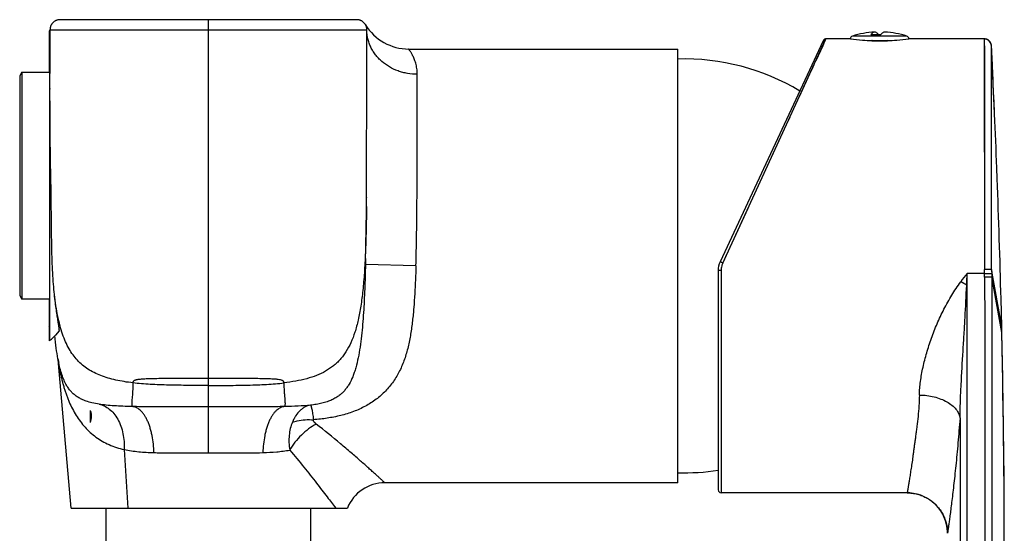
# Model space of a CAD drawing. Header units: millimetres. Extents: x -82 to 390, y 86 to 443.
# Tile 10 of 10: x 270 to 367, y 376 to 427. Entities that reach past the tile are written whole.
import ezdxf

# ---------------------------------------------------------------- set-up
doc = ezdxf.new("R2010")
doc.units = ezdxf.units.MM
doc.header["$LTSCALE"] = 30.734
doc.layers.get('0').update_dxf_attribs({"linetype": 'CONTINUOUS'})

msp = doc.modelspace()

# ---------------------------------------------------------------- linework, layer by layer
at = {"color": 7, "linetype": 'CONTINUOUS'}
for p, q in [((273.539, 427.283), (273.495, 427.267)), ((273.583, 427.297), (273.538, 427.283)), ((273.629, 427.309), (273.583, 427.297)), ((273.675, 427.319), (273.628, 427.309)), ((273.721, 427.327), (273.674, 427.319)), ((273.768, 427.332), (273.721, 427.327)), ((273.816, 427.336), (273.768, 427.332)), ((273.863, 427.337), (273.815, 427.336)), ((303.251, 427.337), (273.863, 427.337)), ((303.299, 427.336), (303.251, 427.337)), ((303.347, 427.332), (303.299, 427.336)), ((303.394, 427.327), (303.346, 427.332)), ((303.44, 427.319), (303.393, 427.327)), ((303.486, 427.309), (303.44, 427.319)), ((303.532, 427.297), (303.486, 427.309)), ((272.863, 426.337), (272.861, 421.993)), ((304.132, 426.811), (304.109, 426.852)), ((304.251, 426.337), (304.251, 426.362)), ((304.252, 424.828), (304.251, 426.337)), ((272.789, 426.244), (272.789, 422.13)), ((272.849, 395.558), (272.849, 426.192)), ((272.863, 426.192), (272.851, 426.2)), ((272.863, 424.571), (272.863, 426.192)), ((352.157, 425.429), (349.738, 425.429)), ((355.159, 425.827), (354.174, 425.827)), ((365.428, 425.429), (357.957, 425.429)), ((365.44, 425.428), (365.428, 425.429)), ((365.44, 425.428), (365.434, 425.429)), ((365.485, 425.426), (365.47, 425.427)), ((365.499, 425.425), (365.484, 425.426)), ((365.513, 425.423), (365.498, 425.425)), ((365.527, 425.422), (365.512, 425.424)), ((365.54, 425.419), (365.525, 425.422)), ((365.554, 425.417), (365.539, 425.42)), ((365.567, 425.415), (365.552, 425.417)), ((365.58, 425.412), (365.565, 425.415)), ((365.593, 425.409), (365.578, 425.412)), ((365.605, 425.406), (365.59, 425.409)), ((365.617, 425.402), (365.603, 425.406)), ((365.63, 425.399), (365.615, 425.403)), ((304.253, 423.164), (304.252, 424.828)), ((308.394, 424.429), (335.057, 424.429)), ((335.057, 381.429), (335.057, 424.429)), ((349.468, 425.255), (339.245, 403.33)), ((354.678, 425.248), (354.49, 425.252)), ((354.868, 425.246), (354.678, 425.248)), ((355.533, 425.25), (355.344, 425.247)), ((355.72, 425.255), (355.533, 425.25)), ((355.843, 425.259), (355.72, 425.255)), ((365.896, 425.249), (365.887, 425.257)), ((365.902, 425.243), (365.894, 425.251)), ((365.909, 425.237), (365.9, 425.245)), ((365.915, 425.231), (365.907, 425.239)), ((365.921, 425.225), (365.914, 425.233)), ((365.927, 425.219), (365.92, 425.227)), ((365.933, 425.213), (365.926, 425.221)), ((365.939, 425.207), (365.932, 425.214)), ((365.944, 425.201), (365.938, 425.208)), ((365.949, 425.195), (365.943, 425.202)), ((365.955, 425.19), (365.949, 425.196)), ((365.96, 425.184), (365.954, 425.19)), ((365.965, 425.178), (365.959, 425.185)), ((365.969, 425.172), (365.964, 425.179)), ((365.974, 425.166), (365.969, 425.173)), ((366.008, 425.12), (366.004, 425.126)), ((366.012, 425.114), (366.008, 425.121)), ((366.016, 425.109), (366.012, 425.115)), ((366.019, 425.103), (366.015, 425.109)), ((366.023, 425.097), (366.019, 425.103)), ((366.027, 425.091), (366.023, 425.098)), ((366.03, 425.085), (366.026, 425.092)), ((366.034, 425.079), (366.03, 425.086)), ((366.037, 425.074), (366.033, 425.081)), ((366.04, 425.068), (366.036, 425.075)), ((366.043, 425.062), (366.04, 425.069)), ((366.047, 425.056), (366.043, 425.063)), ((366.05, 425.05), (366.046, 425.058)), ((366.053, 425.044), (366.049, 425.052)), ((366.056, 425.038), (366.052, 425.046)), ((366.058, 425.033), (366.055, 425.04)), ((366.061, 425.027), (366.058, 425.034)), ((366.064, 425.021), (366.06, 425.029)), ((366.067, 425.015), (366.063, 425.023)), ((366.069, 425.009), (366.066, 425.017)), ((366.072, 425.004), (366.068, 425.012)), ((366.074, 424.998), (366.071, 425.006)), ((366.076, 424.992), (366.073, 425)), ((366.079, 424.986), (366.075, 424.994)), ((366.081, 424.98), (366.078, 424.989)), ((366.083, 424.975), (366.08, 424.983)), ((366.085, 424.969), (366.082, 424.977)), ((366.087, 424.963), (366.084, 424.972)), ((366.089, 424.958), (366.086, 424.966)), ((366.09, 424.955), (366.088, 424.961)), ((366.092, 424.949), (366.089, 424.958)), ((366.094, 424.944), (366.091, 424.952)), ((366.096, 424.938), (366.093, 424.946)), ((366.097, 424.933), (366.095, 424.941)), ((366.099, 424.927), (366.097, 424.935)), ((366.101, 424.922), (366.098, 424.93)), ((366.102, 424.917), (366.1, 424.924)), ((366.104, 424.911), (366.102, 424.919)), ((366.105, 424.906), (366.103, 424.913)), ((366.106, 424.901), (366.105, 424.908)), ((366.108, 424.895), (366.106, 424.902)), ((366.109, 424.89), (366.107, 424.897)), ((366.11, 424.885), (366.109, 424.892)), ((366.111, 424.88), (366.11, 424.887)), ((366.112, 424.875), (366.111, 424.882)), ((366.113, 424.87), (366.112, 424.876)), ((366.114, 424.865), (366.113, 424.871)), ((366.115, 424.86), (366.114, 424.867)), ((366.116, 424.855), (366.115, 424.862)), ((366.117, 424.851), (366.116, 424.857)), ((366.118, 424.846), (366.117, 424.852)), ((366.119, 424.841), (366.118, 424.847)), ((366.119, 424.837), (366.119, 424.843)), ((366.12, 424.832), (366.119, 424.838)), ((366.121, 424.828), (366.12, 424.833)), ((366.121, 424.823), (366.121, 424.829)), ((366.122, 424.819), (366.121, 424.824)), ((366.123, 424.815), (366.122, 424.82)), ((366.123, 424.81), (366.122, 424.816)), ((366.124, 424.806), (366.123, 424.811)), ((366.124, 424.802), (366.124, 424.807)), ((366.124, 424.798), (366.124, 424.803)), ((366.125, 424.794), (366.124, 424.798)), ((366.125, 424.789), (366.125, 424.794)), ((366.126, 424.785), (366.125, 424.79)), ((366.126, 424.781), (366.126, 424.786)), ((366.221, 422.863), (366.127, 424.766)), ((272.851, 423.908), (272.839, 423.9)), ((304.235, 409.738), (304.253, 423.164)), ((366.317, 420.872), (366.221, 422.878)), ((270.076, 422.13), (269.861, 421.757)), ((270.076, 422.13), (270.076, 399.63)), ((270.076, 422.13), (272.849, 422.13)), ((272.85, 420.504), (272.862, 420.465)), ((366.41, 418.83), (366.317, 420.872)), ((366.379, 419.52), (366.343, 420.313)), ((366.378, 419.52), (366.351, 420.127)), ((366.447, 417.987), (366.41, 418.831)), ((366.708, 411.562), (366.667, 412.654)), ((304.235, 409.744), (304.235, 409.695)), ((304.213, 407.937), (304.225, 408.824)), ((304.199, 407.05), (304.213, 407.937)), ((304.185, 406.189), (304.199, 407.05)), ((304.169, 405.377), (304.185, 406.189)), ((304.154, 404.631), (304.169, 405.377)), ((304.133, 403.671), (304.154, 404.631)), ((304.133, 403.671), (304.118, 403.054)), ((304.118, 403.07), (304.123, 403.269)), ((339.057, 402.485), (339.057, 380.729)), ((269.861, 400.002), (270.076, 399.63)), ((272.849, 399.63), (270.076, 399.63)), ((272.789, 399.63), (272.789, 395.515)), ((367.148, 396.929), (367.083, 399.66)), ((273.782, 396.502), (273.4, 396.047)), ((367.162, 396.319), (367.148, 396.929)), ((367.257, 391.538), (367.162, 396.319)), ((273.65, 393.729), (273.654, 393.71)), ((273.651, 393.726), (273.65, 393.729)), ((273.712, 393.267), (273.708, 393.313)), ((274.967, 378.929), (273.712, 393.267)), ((274.557, 390.985), (274.557, 390.935)), ((274.565, 390.986), (274.564, 390.988)), ((274.565, 390.986), (274.564, 390.988)), ((276.849, 388.588), (276.849, 387.413)), ((280.219, 384.726), (280.561, 378.929)), ((335.057, 381.429), (306.032, 381.429)), ((357.782, 380.429), (339.357, 380.429)), ((357.782, 380.429), (357.896, 380.427)), ((357.896, 380.427), (358.028, 380.421)), ((358.004, 380.422), (358.031, 380.421)), ((274.967, 378.929), (302.324, 378.929)), ((278.407, 378.929), (278.407, 360.829)), ((298.707, 360.829), (298.707, 378.929))]:
    msp.add_line(p, q, dxfattribs=at)
at = {"color": 9, "linetype": 'CONTINUOUS'}
for p, q in [((288.557, 384.403), (288.557, 427.337)), ((339.517, 403.207), (349.741, 425.429)), ((349.64, 425.212), (349.69, 425.318)), ((349.733, 425.411), (349.739, 425.424)), ((357.747, 425.716), (352.368, 425.716)), ((365.428, 425.429), (365.457, 402.929)), ((348.755, 423.286), (349.446, 424.791)), ((349.446, 424.791), (349.64, 425.212)), ((269.861, 421.757), (269.861, 400.002)), ((269.861, 421.625), (269.861, 421.577)), ((347.11, 419.712), (348.144, 421.961)), ((345.837, 416.944), (346.176, 417.683)), ((344.149, 413.275), (345.837, 416.944)), ((365.441, 414.316), (365.456, 403.883)), ((343.947, 412.836), (344.149, 413.275)), ((340.44, 405.214), (342.026, 408.661)), ((339.517, 403.207), (339.979, 404.212)), ((309.116, 402.929), (304.118, 403.054)), ((339.357, 402.479), (339.357, 380.429)), ((365.458, 402.173), (363.728, 402.173)), ((365.458, 402.173), (365.458, 402.57)), ((365.459, 401.808), (365.458, 402.173)), ((367.148, 396.929), (366.154, 402.582)), ((366.154, 402.582), (366.155, 402.195)), ((366.155, 402.195), (366.156, 401.83)), ((367.162, 396.319), (366.156, 401.831))]:
    msp.add_line(p, q, dxfattribs=at)
at = {"color": 7, "linetype": 'CONTINUOUS'}
for points in [[(273.495, 427.267), (273.452, 427.249), (273.41, 427.229), (273.369, 427.207), (273.329, 427.183), (273.29, 427.157), (273.252, 427.129), (273.216, 427.1), (273.181, 427.069), (273.147, 427.036), (273.115, 427.002), (273.085, 426.966), (273.057, 426.929), (273.03, 426.891), (273.005, 426.852), (272.982, 426.811), (272.961, 426.77), (272.942, 426.727), (272.925, 426.684), (272.91, 426.64), (272.897, 426.595), (272.886, 426.549), (272.877, 426.503), (272.87, 426.456), (272.866, 426.409)], [(304.109, 426.852), (304.085, 426.891), (304.058, 426.93), (304.029, 426.967), (303.999, 427.002), (303.967, 427.037), (303.934, 427.069), (303.899, 427.1), (303.862, 427.13), (303.825, 427.157), (303.786, 427.183), (303.746, 427.207), (303.705, 427.229), (303.662, 427.249), (303.619, 427.267), (303.576, 427.283), (303.531, 427.297)], [(272.886, 426.549), (272.877, 426.503), (272.87, 426.456), (272.866, 426.409), (272.864, 426.362), (272.863, 426.337)], [(272.942, 426.727), (272.925, 426.684), (272.91, 426.64), (272.897, 426.595)], [(304.249, 426.409), (304.244, 426.456), (304.238, 426.503), (304.229, 426.549), (304.218, 426.595), (304.205, 426.64), (304.19, 426.684), (304.173, 426.727), (304.154, 426.77), (304.132, 426.811)], [(304.251, 426.362), (304.249, 426.409), (304.244, 426.456), (304.238, 426.503), (304.229, 426.549), (304.218, 426.595)], [(349.738, 425.429), (349.719, 425.428), (349.7, 425.426), (349.682, 425.423), (349.664, 425.419), (349.646, 425.413), (349.628, 425.407), (349.611, 425.399), (349.594, 425.391), (349.578, 425.381), (349.563, 425.37), (349.548, 425.359), (349.534, 425.346), (349.521, 425.333), (349.508, 425.319), (349.497, 425.304), (349.486, 425.288), (349.477, 425.272), (349.468, 425.255)], [(365.469, 425.427), (365.455, 425.428), (365.44, 425.428)], [(365.887, 425.257), (365.879, 425.264), (365.872, 425.27), (365.864, 425.276), (365.857, 425.282), (365.849, 425.288), (365.841, 425.294), (365.832, 425.3), (365.824, 425.306), (365.815, 425.312), (365.806, 425.317), (365.798, 425.323), (365.788, 425.329), (365.779, 425.334), (365.77, 425.34), (365.76, 425.345), (365.75, 425.35), (365.74, 425.355), (365.73, 425.36), (365.719, 425.365), (365.709, 425.37), (365.698, 425.374), (365.687, 425.379), (365.676, 425.383), (365.665, 425.387), (365.653, 425.391), (365.641, 425.395), (365.627, 425.4)], [(365.889, 425.255), (365.882, 425.261), (365.875, 425.267), (365.867, 425.274), (365.86, 425.28), (365.852, 425.286), (365.844, 425.291), (365.836, 425.297), (365.828, 425.303), (365.819, 425.309), (365.811, 425.315), (365.802, 425.32), (365.793, 425.326), (365.784, 425.331), (365.775, 425.337), (365.765, 425.342), (365.756, 425.347), (365.746, 425.352), (365.736, 425.357), (365.726, 425.362), (365.715, 425.367), (365.705, 425.371), (365.694, 425.376), (365.684, 425.38), (365.673, 425.384), (365.661, 425.389), (365.65, 425.392), (365.638, 425.396)], [(354.49, 425.252), (354.304, 425.258), (354.272, 425.259)], [(355.344, 425.247), (355.153, 425.245), (355.058, 425.245), (354.963, 425.245), (354.868, 425.246)], [(365.992, 425.143), (365.987, 425.149), (365.983, 425.155), (365.978, 425.161), (365.974, 425.167)], [(366.004, 425.126), (366, 425.132), (365.996, 425.138), (365.992, 425.143)], [(366.127, 424.766), (366.127, 424.77), (366.126, 424.774), (366.126, 424.778), (366.126, 424.782)], [(367.073, 348.338), (367.186, 353.12), (367.275, 357.922), (367.342, 362.724), (367.385, 367.526), (367.406, 372.329), (367.403, 377.131), (367.377, 381.934), (367.328, 386.736), (367.257, 391.538)], [(358.028, 380.421), (358.16, 380.411), (358.291, 380.396), (358.421, 380.377), (358.551, 380.354), (358.68, 380.326), (358.808, 380.295), (358.934, 380.259), (359.06, 380.219), (359.184, 380.175), (359.307, 380.126), (359.428, 380.074), (359.547, 380.018), (359.664, 379.958), (359.78, 379.894), (359.893, 379.826), (360.004, 379.755), (360.112, 379.68), (360.218, 379.601), (360.321, 379.519), (360.421, 379.434), (360.519, 379.345), (360.614, 379.253), (360.705, 379.158), (360.794, 379.061), (360.879, 378.96), (360.96, 378.857), (361.039, 378.75), (361.113, 378.642), (361.185, 378.531), (361.252, 378.418), (361.316, 378.302), (361.375, 378.185), (361.431, 378.065), (361.483, 377.944), (361.531, 377.821), (361.575, 377.697), (361.615, 377.571), (361.65, 377.444), (361.682, 377.316), (361.709, 377.187), (361.732, 377.058), (361.75, 376.927), (361.765, 376.796), (361.775, 376.665)], [(359.307, 380.126), (359.428, 380.074), (359.547, 380.018), (359.665, 379.958), (359.78, 379.894), (359.893, 379.826)], [(360.004, 379.755), (360.112, 379.68), (360.218, 379.601), (360.321, 379.519), (360.422, 379.434), (360.519, 379.345)], [(360.614, 379.253), (360.705, 379.158), (360.794, 379.06), (360.879, 378.96), (360.961, 378.856), (361.039, 378.75)], [(361.114, 378.642), (361.185, 378.531), (361.252, 378.417), (361.316, 378.302), (361.376, 378.185)], [(361.483, 377.944), (361.531, 377.821), (361.575, 377.697), (361.615, 377.571), (361.65, 377.444)], [(361.775, 376.665), (361.78, 376.533), (361.782, 376.42)]]:
    msp.add_lwpolyline(points, dxfattribs=at)
at = {"color": 9, "linetype": 'CONTINUOUS'}
for points in [[(365.428, 425.019), (365.428, 424.924), (365.428, 424.818), (365.429, 424.703), (365.441, 414.316)], [(348.144, 421.961), (348.468, 422.663), (348.568, 422.879)], [(269.861, 421.757), (269.861, 421.755), (269.861, 421.751)], [(269.861, 400.035), (269.861, 400.006), (269.861, 400.002)]]:
    msp.add_lwpolyline(points, dxfattribs=at)
at = {"color": 7, "linetype": 'CONTINUOUS'}
for centre, radius, start, end in [((273.866, 426.334), 1.003, 90.14949, 92.7171), ((303.248, 426.334), 1.003, 87.27648, 89.83812), ((308.394, 429.429), 5, 211.33721, 270.00001), ((352.457, 425.429), 0.3, 107.38858, 180.15441), ((354.866, 446.5), 21.245, 262.67536, 265.91973), ((355.057, 417.127), 9, 93.23392, 107.38858), ((355.233, 451.351), 26.11, 265.87403, 267.89052), ((355.057, 417.127), 9, 72.61142, 86.76608), ((354.912, 450.791), 25.549, 272.08704, 274.14816), ((355.249, 446.5), 21.245, 274.08045, 277.32464), ((357.657, 425.429), 0.3, 359.84559, 72.61142), ((365.428, 424.729), 0.7, 5.791, 89.50379), ((365.429, 424.729), 0.699, 2.90186, 5.79545), ((-632.562, 374.18), 999.97, 2.644239, 2.899565), ((269.661, 428.383), 5.495, 304.70108, 305.33554), ((271.124, 426.337), 2.98, 305.42097, 305.68689), ((335.755, 401.44), 22, 58.83249, 91.8179), ((-632.619, 374.178), 1000.026, 2.205026, 2.510831), ((-632.614, 374.178), 1000.021, 1.460121, 2.142436), ((252.43, 416.469), 21.378, 342.77196, 343.96116), ((-5.825, 412.646), 310.074, 359.29373, 359.45462), ((341.057, 402.485), 2, 155, 180), ((259.228, 402.533), 14.661, 337.66551, 338.29413), ((-632.629, 374.179), 1000.036, 358.519305, 1.268603), ((269.97, 399.593), 4.958, 304.6608, 305.51035), ((289.043, 396.544), 15.648, 190.37587, 192.06354), ((268.729, 392.831), 5.002, 5.53087, 10.3021), ((335.755, 404.418), 22, 268.1821, 278.63279), ((306.032, 377.429), 4, 89.99999, 157.97575), ((339.357, 380.729), 0.3, 180, 270), ((357.781, 376.434), 3.995, 86.80718, 89.99893), ((357.781, 376.421), 4.007, 86.50654, 86.80958), ((357.782, 376.429), 4, 1.62179, 86.4273), ((357.789, 376.429), 3.992, 359.87267, 1.62609)]:
    msp.add_arc(centre, radius, start, end, dxfattribs=at)
at = {"color": 9, "linetype": 'CONTINUOUS'}
for centre, radius, start, end in [((355.064, 447.163), 21.921, 265.52625, 267.92799), ((355.047, 447.221), 21.979, 272.07486, 274.47074), ((355.057, 446.984), 21.742, 267.92871, 272.07106), ((341.105, 402.479), 1.748, 165.0908, 179.9903), ((341.099, 402.48), 1.741, 155.30592, 165.06816), ((462.342, 402.827), 96.885, 179.93965, 180.15195), ((377.178, 391.031), 17.465, 140.35945, 143.74353), ((144.096, 410.615), 219.794, 357.50122, 357.79858), ((357.661, 390.909), 11.778, 59.25937, 62.5284)]:
    msp.add_arc(centre, radius, start, end, dxfattribs=at)
for points, knots in [([(272.863, 426.337), (272.865, 426.337), (272.869, 426.337), (272.879, 426.337), (272.894, 426.336), (272.916, 426.336), (272.947, 426.336), (272.99, 426.335), (273.08, 426.334), (273.262, 426.332), (273.601, 426.329), (274.156, 426.326), (275.004, 426.324), (276.179, 426.325), (277.645, 426.328), (279.306, 426.332), (281.073, 426.334), (282.911, 426.336), (285.412, 426.337), (287.303, 426.337), (288.557, 426.337)], [0, 0, 0, 0, 0.000305, 0.000861, 0.001805, 0.003203, 0.005134, 0.00774, 0.011268, 0.022473, 0.042435, 0.076033, 0.128707, 0.204461, 0.300734, 0.40881, 0.522035, 0.638471, 0.760202, 1, 1, 1, 1]), ([(288.557, 426.337), (289.182, 426.337), (290.43, 426.337), (292.301, 426.337), (294.168, 426.336), (296.017, 426.334), (297.814, 426.332), (299.489, 426.328), (300.936, 426.325), (301.957, 426.324), (302.599, 426.325), (302.957, 426.327), (303.247, 426.328), (303.481, 426.329), (303.668, 426.33), (303.817, 426.332), (303.935, 426.333), (304.026, 426.334), (304.097, 426.335), (304.15, 426.335), (304.189, 426.336), (304.213, 426.336), (304.228, 426.337), (304.235, 426.337), (304.241, 426.337), (304.245, 426.337), (304.248, 426.337), (304.25, 426.337), (304.251, 426.337), (304.251, 426.337), (304.251, 426.337)], [0, 0, 0, 0, 0.119324, 0.238623, 0.357739, 0.476106, 0.592057, 0.701377, 0.796145, 0.868795, 0.896407, 0.918952, 0.937216, 0.951908, 0.96365, 0.972985, 0.980353, 0.986102, 0.990517, 0.993834, 0.996246, 0.99792, 0.99853, 0.999013, 0.999384, 0.999654, 0.999836, 0.999943, 0.999991, 1, 1, 1, 1]), ([(309.251, 421.922), (308.926, 421.922), (308.439, 421.964), (307.807, 422.102), (307.197, 422.294), (306.479, 422.629), (305.841, 423.085), (305.399, 423.512), (305.105, 423.857), (304.851, 424.225), (304.639, 424.614), (304.47, 425.02), (304.348, 425.438), (304.271, 425.865), (304.252, 426.152), (304.251, 426.296)], [0, 0, 0, 0, 0.132312, 0.19819, 0.263673, 0.392889, 0.519416, 0.581636, 0.643108, 0.703866, 0.763972, 0.823514, 0.882608, 0.941386, 1, 1, 1, 1]), ([(309.251, 421.922), (309.25, 422.119), (309.222, 422.492), (309.126, 422.934), (309.027, 423.245), (308.949, 423.45), (308.868, 423.635), (308.787, 423.8), (308.708, 423.946), (308.634, 424.072), (308.576, 424.165), (308.533, 424.23), (308.505, 424.271), (308.48, 424.308), (308.458, 424.339), (308.439, 424.366), (308.425, 424.385), (308.416, 424.398), (308.41, 424.406), (308.405, 424.413), (308.401, 424.418), (308.398, 424.423), (308.396, 424.426), (308.395, 424.427), (308.394, 424.428), (308.394, 424.428), (308.394, 424.429), (308.394, 424.429)], [0, 0, 0, 0, 0.220366, 0.414318, 0.501957, 0.58336, 0.658405, 0.726887, 0.788528, 0.843003, 0.889946, 0.910481, 0.928997, 0.945447, 0.959795, 0.972006, 0.982045, 0.98624, 0.98988, 0.992965, 0.995493, 0.997462, 0.998871, 0.999364, 0.999717, 0.999929, 1, 1, 1, 1]), ([(366.154, 402.582), (366.151, 404.019), (366.145, 406.841), (366.141, 410.319), (366.138, 412.981), (366.135, 414.843), (366.134, 416.587), (366.132, 418.197), (366.131, 419.657), (366.13, 420.952), (366.129, 421.923), (366.129, 422.609), (366.128, 423.051), (366.128, 423.444), (366.128, 423.786), (366.128, 424.078), (366.127, 424.317), (366.127, 424.484), (366.127, 424.591), (366.127, 424.651), (366.127, 424.699), (366.127, 424.732), (366.127, 424.753), (366.127, 424.762), (366.127, 424.764)], [0, 0, 0, 0, 0.194399, 0.381659, 0.470318, 0.554504, 0.633387, 0.706206, 0.772233, 0.830834, 0.881422, 0.90356, 0.923519, 0.941244, 0.956699, 0.969846, 0.980652, 0.989084, 0.992405, 0.995127, 0.997249, 0.99877, 0.999687, 1, 1, 1, 1]), ([(309.116, 402.929), (309.146, 403.9), (309.187, 405.822), (309.219, 408.659), (309.235, 411.386), (309.245, 414.667), (309.25, 418.162), (309.25, 420.794), (309.251, 421.922)], [0, 0, 0, 0, 0.153493, 0.303689, 0.448086, 0.584176, 0.821972, 1, 1, 1, 1]), ([(304.225, 408.824), (304.215, 408.019), (304.189, 406.485), (304.122, 404.295), (304.019, 402.324), (303.874, 400.56), (303.678, 398.993), (303.423, 397.608), (303.1, 396.393), (302.701, 395.335), (302.288, 394.561), (301.914, 394.019), (301.614, 393.653), (301.289, 393.317), (300.938, 393.012), (300.562, 392.736), (300.019, 392.4), (299.266, 392.046), (298.274, 391.725), (297.189, 391.487), (296.431, 391.378), (296.039, 391.332)], [0, 0, 0, 0, 0.110667, 0.210908, 0.30118, 0.382017, 0.454114, 0.518274, 0.575431, 0.626701, 0.673416, 0.695562, 0.717172, 0.738465, 0.759665, 0.780981, 0.802598, 0.847361, 0.89491, 0.945627, 1, 1, 1, 1]), ([(304.118, 403.054), (304.098, 402.256), (304.062, 401.063), (303.991, 399.477), (303.924, 398.301), (303.839, 397.14), (303.731, 396.001), (303.591, 394.894), (303.41, 393.837), (303.213, 393), (303.02, 392.379), (302.816, 391.828), (302.576, 391.326), (302.292, 390.883), (302.065, 390.59), (301.812, 390.322), (301.522, 390.074), (301.184, 389.845), (300.784, 389.636), (300.319, 389.456), (299.799, 389.31), (299.241, 389.199), (298.857, 389.144), (298.662, 389.12)], [0, 0, 0, 0, 0.144198, 0.215853, 0.28694, 0.357203, 0.426305, 0.493751, 0.558754, 0.620128, 0.648968, 0.676314, 0.726263, 0.749181, 0.771271, 0.793182, 0.815788, 0.840052, 0.866949, 0.897096, 0.929948, 0.964512, 1, 1, 1, 1]), ([(309.116, 402.929), (309.102, 402.469), (309.07, 401.553), (309.002, 400.183), (308.91, 398.826), (308.782, 397.488), (308.605, 396.178), (308.356, 394.903), (308.009, 393.678), (307.533, 392.52), (306.906, 391.453), (306.121, 390.498), (305.185, 389.674), (304.114, 388.993), (302.929, 388.459), (301.657, 388.07), (300.329, 387.814), (299.425, 387.711), (298.97, 387.671)], [0, 0, 0, 0, 0.065965, 0.131659, 0.196816, 0.261176, 0.324503, 0.386605, 0.447399, 0.507001, 0.565799, 0.62443, 0.683626, 0.744031, 0.806028, 0.869625, 0.934456, 1, 1, 1, 1]), ([(339.517, 403.207), (339.5, 403.215), (339.467, 403.231), (339.417, 403.253), (339.37, 403.275), (339.333, 403.292), (339.307, 403.304), (339.29, 403.311), (339.276, 403.317), (339.265, 403.322), (339.257, 403.326), (339.252, 403.328), (339.25, 403.329), (339.248, 403.33), (339.246, 403.33), (339.245, 403.33), (339.245, 403.331), (339.245, 403.33)], [0, 0, 0, 0, 0.182435, 0.36848, 0.547451, 0.707228, 0.776182, 0.836626, 0.887969, 0.929618, 0.961176, 0.973278, 0.983024, 0.990487, 0.995742, 0.99887, 1, 1, 1, 1]), ([(339.357, 402.479), (339.348, 402.478), (339.328, 402.479), (339.299, 402.479), (339.27, 402.479), (339.234, 402.48), (339.193, 402.48), (339.154, 402.481), (339.126, 402.481), (339.109, 402.482), (339.094, 402.482), (339.081, 402.483), (339.071, 402.483), (339.065, 402.484), (339.061, 402.484), (339.059, 402.485), (339.058, 402.485), (339.057, 402.485), (339.057, 402.485)], [0, 0, 0, 0, 0.097903, 0.194939, 0.290027, 0.382353, 0.555093, 0.706514, 0.772374, 0.830803, 0.881237, 0.923195, 0.956277, 0.980176, 0.988616, 0.994699, 0.998441, 1, 1, 1, 1]), ([(363.729, 343.067), (363.723, 347.992), (363.716, 357.843), (363.713, 372.62), (363.716, 387.396), (363.722, 397.247), (363.728, 402.173)], [0, 0, 0, 0, 0.249999, 0.5, 0.75, 1, 1, 1, 1]), ([(366.154, 402.582), (366.152, 402.581), (366.144, 402.58), (366.131, 402.579), (366.111, 402.578), (366.074, 402.577), (366.013, 402.575), (365.924, 402.574), (365.818, 402.572), (365.661, 402.57), (365.539, 402.57), (365.457, 402.57)], [0, 0, 0, 0, 0.011683, 0.031127, 0.058673, 0.094649, 0.192288, 0.321531, 0.476275, 0.647583, 1, 1, 1, 1]), ([(365.458, 402.172), (365.501, 402.172), (365.585, 402.173), (365.708, 402.174), (365.822, 402.176), (365.924, 402.179), (366.01, 402.183), (366.07, 402.186), (366.109, 402.189), (366.129, 402.191), (366.144, 402.193), (366.152, 402.194), (366.155, 402.195)], [0, 0, 0, 0, 0.184073, 0.36191, 0.527481, 0.675174, 0.799986, 0.897705, 0.935344, 0.965068, 0.986654, 1, 1, 1, 1]), ([(358.992, 390.13), (358.996, 390.354), (359.021, 390.807), (359.098, 391.49), (359.21, 392.184), (359.402, 393.131), (359.712, 394.329), (360.178, 395.771), (360.743, 397.216), (361.409, 398.645), (362.184, 400.039), (362.777, 400.928), (363.094, 401.36)], [0, 0, 0, 0, 0.055458, 0.112271, 0.170371, 0.229669, 0.351454, 0.476858, 0.605113, 0.735492, 0.867319, 1, 1, 1, 1]), ([(363.021, 387.837), (363.028, 388.386), (363.056, 389.489), (363.15, 391.705), (363.285, 393.923), (363.423, 396.137), (363.552, 398.321), (363.634, 399.951), (363.681, 401.032)], [0, 0, 0, 0, 0.124637, 0.250601, 0.50343, 0.629297, 0.75426, 1, 1, 1, 1]), ([(365.459, 401.808), (365.464, 396.913), (365.471, 387.123), (365.474, 372.438), (365.47, 357.752), (365.463, 347.962), (365.457, 343.067)], [0, 0, 0, 0, 0.25, 0.5, 0.750001, 1, 1, 1, 1]), ([(366.156, 401.83), (366.153, 401.829), (366.144, 401.828), (366.13, 401.826), (366.109, 401.824), (366.07, 401.821), (366.01, 401.818), (365.924, 401.815), (365.822, 401.812), (365.708, 401.81), (365.586, 401.809), (365.501, 401.808), (365.459, 401.808)], [0, 0, 0, 0, 0.013502, 0.035218, 0.065047, 0.102766, 0.200575, 0.325391, 0.473013, 0.638454, 0.816119, 1, 1, 1, 1]), ([(366.156, 401.83), (366.161, 396.935), (366.166, 387.144), (366.168, 372.458), (366.166, 357.773), (366.16, 347.982), (366.154, 343.087)], [0, 0, 0, 0, 0.250007, 0.50001, 0.750007, 1, 1, 1, 1]), ([(281.076, 391.332), (280.784, 391.366), (280.218, 391.444), (279.395, 391.599), (278.622, 391.794), (277.901, 392.037), (277.233, 392.331), (276.622, 392.681), (276.068, 393.091), (275.57, 393.565), (275.127, 394.107), (274.736, 394.719), (274.394, 395.407), (274.097, 396.174), (273.841, 397.025), (273.624, 397.966), (273.442, 399), (273.347, 399.724), (273.303, 400.101)], [0, 0, 0, 0, 0.06732, 0.131063, 0.191877, 0.249874, 0.305315, 0.358729, 0.410941, 0.462951, 0.515904, 0.570966, 0.629238, 0.691722, 0.759307, 0.832773, 0.912804, 1, 1, 1, 1]), ([(281.076, 391.332), (281.076, 391.051), (281.062, 390.65), (281.025, 390.144), (280.998, 389.828), (280.976, 389.554), (280.966, 389.354), (280.967, 389.215), (280.973, 389.128), (280.985, 389.052), (280.998, 389.005), (281.007, 388.984)], [0, 0, 0, 0, 0.357819, 0.510832, 0.645873, 0.7624, 0.860008, 0.901708, 0.938769, 0.971398, 1, 1, 1, 1]), ([(288.557, 391.762), (288.256, 391.761), (287.653, 391.76), (286.75, 391.761), (285.849, 391.762), (284.956, 391.762), (284.091, 391.758), (283.4, 391.749), (282.889, 391.739), (282.473, 391.727), (282.114, 391.711), (281.814, 391.686), (281.65, 391.667), (281.517, 391.647), (281.411, 391.626), (281.326, 391.604), (281.259, 391.582), (281.206, 391.559), (281.156, 391.53), (281.119, 391.496), (281.097, 391.46), (281.084, 391.426), (281.077, 391.383), (281.077, 391.349), (281.076, 391.332)], [0, 0, 0, 0, 0.118178, 0.236371, 0.354438, 0.471764, 0.58639, 0.693852, 0.742718, 0.786846, 0.857291, 0.883587, 0.904926, 0.922188, 0.936147, 0.9474, 0.956479, 0.963861, 0.969911, 0.979194, 0.982998, 0.986531, 0.9933, 1, 1, 1, 1]), ([(288.557, 391.083), (287.898, 391.083), (286.593, 391.082), (284.975, 391.1), (283.713, 391.138), (282.805, 391.181), (281.928, 391.242), (281.356, 391.299), (281.076, 391.332)], [0, 0, 0, 0, 0.263977, 0.522805, 0.648065, 0.769616, 0.887048, 1, 1, 1, 1]), ([(296.039, 391.332), (296.038, 391.349), (296.037, 391.383), (296.029, 391.426), (296.015, 391.46), (295.992, 391.496), (295.941, 391.541), (295.843, 391.589), (295.684, 391.634), (295.433, 391.674), (295.054, 391.708), (294.517, 391.733), (293.827, 391.749), (293.024, 391.757), (292.158, 391.761), (291.266, 391.762), (290.063, 391.762), (289.16, 391.762), (288.557, 391.762)], [0, 0, 0, 0, 0.006698, 0.013482, 0.017041, 0.020881, 0.030163, 0.043377, 0.063503, 0.094785, 0.142683, 0.212921, 0.305585, 0.413407, 0.528198, 0.645476, 0.763517, 1, 1, 1, 1]), ([(288.557, 391.083), (289.216, 391.083), (290.521, 391.082), (292.139, 391.1), (293.402, 391.138), (294.31, 391.181), (295.186, 391.242), (295.759, 391.299), (296.039, 391.332)], [0, 0, 0, 0, 0.263943, 0.522785, 0.648142, 0.769727, 0.887105, 1, 1, 1, 1]), ([(296.039, 391.332), (296.038, 391.051), (296.052, 390.65), (296.089, 390.144), (296.117, 389.828), (296.139, 389.554), (296.149, 389.354), (296.148, 389.215), (296.141, 389.128), (296.129, 389.052), (296.116, 389.005), (296.108, 388.984)], [0, 0, 0, 0, 0.357806, 0.510815, 0.645852, 0.762377, 0.859984, 0.901684, 0.938747, 0.971383, 1, 1, 1, 1]), ([(274.572, 390.976), (274.571, 390.978), (274.569, 390.981), (274.567, 390.984), (274.564, 390.989), (274.565, 390.987), (274.565, 390.986)], [0, 0, 0, 0, 0.374438, 0.70395, 0.865842, 1, 1, 1, 1]), ([(277.74, 389.212), (277.498, 389.25), (277.062, 389.333), (276.478, 389.501), (276.01, 389.69), (275.63, 389.897), (275.312, 390.122), (275.036, 390.371), (274.787, 390.654), (274.642, 390.864), (274.572, 390.976)], [0, 0, 0, 0, 0.195297, 0.354335, 0.48552, 0.597939, 0.699464, 0.796358, 0.894526, 1, 1, 1, 1]), ([(277.74, 389.212), (277.914, 389.177), (278.271, 389.06), (278.768, 388.749), (279.221, 388.297), (279.605, 387.721), (279.904, 387.043), (280.109, 386.296), (280.216, 385.516), (280.228, 384.988), (280.219, 384.726)], [0, 0, 0, 0, 0.096494, 0.200917, 0.315226, 0.440051, 0.574217, 0.714892, 0.858198, 1, 1, 1, 1]), ([(281.007, 388.984), (280.7, 388.991), (280.106, 389.007), (279.249, 389.049), (278.466, 389.113), (277.971, 389.175), (277.74, 389.212)], [0, 0, 0, 0, 0.280741, 0.543918, 0.785142, 1, 1, 1, 1]), ([(358.992, 390.13), (358.984, 389.767), (358.953, 389.056), (358.865, 388.018), (358.77, 387.186), (358.687, 386.549), (358.626, 386.093), (358.565, 385.652), (358.507, 385.227), (358.453, 384.817), (358.4, 384.423), (358.348, 384.047), (358.281, 383.578), (358.202, 383.037), (358.124, 382.526), (358.066, 382.154), (358.026, 381.903), (357.989, 381.671), (357.954, 381.459), (357.923, 381.266), (357.894, 381.092), (357.868, 380.939), (357.846, 380.806), (357.829, 380.708), (357.818, 380.639), (357.81, 380.595), (357.803, 380.557), (357.798, 380.523), (357.793, 380.495), (357.789, 380.474), (357.787, 380.461), (357.786, 380.452), (357.784, 380.445), (357.783, 380.439), (357.783, 380.435), (357.782, 380.432), (357.782, 380.43), (357.782, 380.429), (357.782, 380.429), (357.781, 380.429), (357.782, 380.429)], [0, 0, 0, 0, 0.111457, 0.218093, 0.319443, 0.367996, 0.415058, 0.460572, 0.504483, 0.546752, 0.587353, 0.626257, 0.66342, 0.732379, 0.793948, 0.82188, 0.847871, 0.871889, 0.89391, 0.913911, 0.931869, 0.947761, 0.961572, 0.973286, 0.978352, 0.982889, 0.986894, 0.990368, 0.993308, 0.995716, 0.996719, 0.997589, 0.998326, 0.998928, 0.999397, 0.999732, 0.999849, 0.999933, 0.999983, 1, 1, 1, 1]), ([(358.992, 390.13), (359.24, 390.127), (359.733, 390.094), (360.448, 389.962), (361.116, 389.754), (361.713, 389.475), (362.22, 389.134), (362.62, 388.742), (362.858, 388.372), (362.975, 388.067), (363.01, 387.913), (363.021, 387.836)], [0, 0, 0, 0, 0.149732, 0.296471, 0.43727, 0.569661, 0.691934, 0.803483, 0.90519, 0.953241, 1, 1, 1, 1]), ([(283.156, 384.423), (283.149, 384.704), (283.114, 385.269), (283.011, 385.969), (282.888, 386.516), (282.778, 386.908), (282.65, 387.278), (282.505, 387.62), (282.345, 387.93), (282.173, 388.204), (281.99, 388.438), (281.799, 388.631), (281.603, 388.782), (281.404, 388.892), (281.205, 388.96), (281.072, 388.981), (281.007, 388.984)], [0, 0, 0, 0, 0.156127, 0.314249, 0.391956, 0.467555, 0.540188, 0.609107, 0.673681, 0.733512, 0.788385, 0.838398, 0.883865, 0.925408, 0.963808, 1, 1, 1, 1]), ([(288.557, 388.967), (287.903, 388.967), (286.605, 388.965), (284.681, 388.961), (283.111, 388.962), (281.892, 388.97), (281.299, 388.978), (281.007, 388.984)], [0, 0, 0, 0, 0.25988, 0.515931, 0.764115, 0.883882, 1, 1, 1, 1]), ([(296.108, 388.984), (295.816, 388.978), (295.222, 388.97), (294.004, 388.962), (292.433, 388.961), (290.51, 388.965), (289.211, 388.967), (288.557, 388.967)], [0, 0, 0, 0, 0.116086, 0.235844, 0.484043, 0.740118, 1, 1, 1, 1]), ([(296.108, 388.984), (296.043, 388.981), (295.909, 388.96), (295.71, 388.892), (295.512, 388.782), (295.315, 388.631), (295.125, 388.438), (294.942, 388.204), (294.769, 387.93), (294.609, 387.62), (294.465, 387.278), (294.336, 386.908), (294.226, 386.517), (294.103, 385.969), (294, 385.27), (293.965, 384.704), (293.958, 384.423)], [0, 0, 0, 0, 0.036194, 0.074596, 0.116139, 0.161608, 0.211622, 0.266496, 0.326327, 0.390902, 0.459821, 0.532454, 0.608051, 0.685757, 0.843876, 1, 1, 1, 1]), ([(298.662, 389.12), (298.262, 389.078), (297.41, 389.019), (296.558, 388.994), (296.108, 388.984)], [0, 0, 0, 0, 0.472056, 1, 1, 1, 1]), ([(298.662, 389.12), (298.572, 389.107), (298.393, 389.065), (298.133, 388.956), (297.883, 388.802), (297.558, 388.531), (297.274, 388.181), (297.033, 387.775), (296.925, 387.549), (296.874, 387.431)], [0, 0, 0, 0, 0.105925, 0.214706, 0.328123, 0.447593, 0.707905, 0.850013, 1, 1, 1, 1]), ([(298.662, 389.12), (298.667, 389.119), (298.675, 389.113), (298.684, 389.103), (298.695, 389.086), (298.709, 389.058), (298.726, 389.015), (298.744, 388.961), (298.77, 388.867), (298.803, 388.722), (298.843, 388.516), (298.885, 388.268), (298.928, 387.982), (298.956, 387.779), (298.97, 387.671)], [0, 0, 0, 0, 0.010794, 0.018266, 0.027377, 0.050831, 0.081547, 0.119648, 0.165138, 0.277942, 0.419054, 0.587489, 0.781754, 1, 1, 1, 1]), ([(296.874, 387.431), (296.787, 387.231), (296.648, 386.803), (296.539, 386.122), (296.525, 385.402), (296.578, 384.915), (296.622, 384.67)], [0, 0, 0, 0, 0.233165, 0.47828, 0.734642, 1, 1, 1, 1]), ([(296.874, 387.431), (297.034, 387.488), (297.452, 387.608), (298.156, 387.705), (298.697, 387.696), (298.97, 387.671)], [0, 0, 0, 0, 0.238914, 0.612885, 1, 1, 1, 1]), ([(298.97, 387.671), (298.963, 387.663), (298.95, 387.645), (298.942, 387.613), (298.944, 387.581), (298.955, 387.551), (298.971, 387.522), (298.998, 387.485), (299.039, 387.442), (299.092, 387.394), (299.145, 387.346), (299.187, 387.304), (299.217, 387.268), (299.23, 387.25), (299.236, 387.241)], [0, 0, 0, 0, 0.061655, 0.119205, 0.175802, 0.233716, 0.293783, 0.355847, 0.484312, 0.615905, 0.747571, 0.876441, 0.939021, 1, 1, 1, 1]), ([(363.021, 387.836), (362.988, 387.421), (362.919, 386.604), (362.816, 385.4), (362.71, 384.243), (362.605, 383.147), (362.498, 382.122), (362.392, 381.174), (362.291, 380.304), (362.195, 379.514), (362.107, 378.808), (362.026, 378.192), (361.964, 377.735), (361.921, 377.415), (361.892, 377.21), (361.867, 377.027), (361.845, 376.869), (361.826, 376.734), (361.811, 376.623), (361.8, 376.546), (361.793, 376.497), (361.789, 376.469), (361.786, 376.449), (361.783, 376.431), (361.783, 376.427), (361.782, 376.419), (361.782, 376.42)], [0, 0, 0, 0, 0.10864, 0.214192, 0.315691, 0.412002, 0.501863, 0.584826, 0.661188, 0.730693, 0.792745, 0.846899, 0.893072, 0.913158, 0.931226, 0.947252, 0.961214, 0.973083, 0.982834, 0.990447, 0.993421, 0.995824, 0.997672, 0.998982, 0.99976, 1, 1, 1, 1]), ([(363.021, 387.836), (363.018, 380.378), (363.018, 369.191), (363.023, 354.274), (363.028, 346.816), (363.032, 343.087)], [0, 0, 0, 0, 0.500007, 0.750005, 1, 1, 1, 1]), ([(299.236, 387.241), (298.972, 387.105), (298.452, 386.779), (297.746, 386.174), (297.121, 385.467), (296.773, 384.942), (296.622, 384.671)], [0, 0, 0, 0, 0.240077, 0.492906, 0.749389, 1, 1, 1, 1]), ([(305.907, 381.544), (305.887, 381.563), (305.841, 381.604), (305.768, 381.67), (305.684, 381.748), (305.588, 381.835), (305.481, 381.933), (305.317, 382.082), (305.085, 382.292), (304.777, 382.57), (304.291, 383.006), (303.597, 383.622), (302.668, 384.432), (301.216, 385.668), (300.055, 386.61), (299.236, 387.241)], [0, 0, 0, 0, 0.009527, 0.020842, 0.033857, 0.048648, 0.065159, 0.083342, 0.124577, 0.172008, 0.225277, 0.347826, 0.489213, 0.646621, 1, 1, 1, 1]), ([(280.219, 384.726), (280.69, 384.623), (281.669, 384.486), (282.653, 384.438), (283.156, 384.423)], [0, 0, 0, 0, 0.489174, 1, 1, 1, 1]), ([(283.156, 384.423), (283.372, 384.416), (283.808, 384.407), (284.692, 384.398), (285.817, 384.397), (287.182, 384.401), (288.099, 384.403), (288.557, 384.403)], [0, 0, 0, 0, 0.120228, 0.241857, 0.49105, 0.745228, 1, 1, 1, 1]), ([(288.557, 384.403), (289.016, 384.403), (289.932, 384.401), (291.075, 384.398), (291.981, 384.398), (292.865, 384.401), (293.523, 384.41), (293.958, 384.423)], [0, 0, 0, 0, 0.254758, 0.509015, 0.634488, 0.758161, 1, 1, 1, 1]), ([(293.958, 384.423), (294.413, 384.436), (295.304, 384.479), (296.192, 384.589), (296.622, 384.67)], [0, 0, 0, 0, 0.50948, 1, 1, 1, 1]), ([(296.622, 384.67), (297.098, 384.107), (297.989, 383.019), (299.217, 381.463), (300.262, 380.116), (300.891, 379.294), (301.17, 378.929)], [0, 0, 0, 0, 0.302064, 0.575856, 0.811971, 1, 1, 1, 1]), ([(305.907, 381.544), (305.918, 381.535), (305.936, 381.519), (305.963, 381.495), (305.985, 381.475), (306.003, 381.459), (306.015, 381.448), (306.022, 381.44), (306.026, 381.436), (306.029, 381.433), (306.031, 381.431), (306.032, 381.429), (306.032, 381.429)], [0, 0, 0, 0, 0.238341, 0.445465, 0.620816, 0.763065, 0.871098, 0.912556, 0.945914, 0.971332, 0.988765, 1, 1, 1, 1])]:
    msp.add_open_spline(points, degree=3, knots=knots, dxfattribs=at)
at = {"color": 7, "linetype": 'CONTINUOUS'}
for points, knots in [([(272.851, 426.2), (272.846, 426.204), (272.826, 426.219), (272.805, 426.233), (272.789, 426.244)], [0, 0, 0, 0, 0.247697, 1, 1, 1, 1]), ([(354.55, 426.113), (354.517, 426.111), (354.449, 426.094), (354.353, 426.035), (354.259, 425.944), (354.203, 425.869), (354.174, 425.827)], [0, 0, 0, 0, 0.199752, 0.424106, 0.687914, 1, 1, 1, 1]), ([(354.955, 425.827), (354.925, 425.872), (354.865, 425.952), (354.763, 426.047), (354.673, 426.096), (354.601, 426.112), (354.567, 426.114), (354.55, 426.113)], [0, 0, 0, 0, 0.315157, 0.577896, 0.799477, 0.900928, 1, 1, 1, 1]), ([(355.565, 426.113), (355.548, 426.114), (355.513, 426.112), (355.442, 426.096), (355.351, 426.047), (355.25, 425.952), (355.189, 425.872), (355.159, 425.827)], [0, 0, 0, 0, 0.09907, 0.200525, 0.422108, 0.684848, 1, 1, 1, 1]), ([(272.976, 410.562), (272.952, 411.387), (272.925, 412.624), (272.9, 414.274), (272.889, 415.305), (272.881, 416.13), (272.877, 416.749), (272.873, 417.368), (272.871, 417.986), (272.869, 418.605), (272.864, 419.224), (272.859, 419.843), (272.857, 420.255), (272.856, 420.462)], [0, 0, 0, 0, 0.250003, 0.375003, 0.500003, 0.562503, 0.625002, 0.687502, 0.750001, 0.812501, 0.875001, 0.937501, 1, 1, 1, 1]), ([(273.303, 400.101), (273.267, 400.436), (273.201, 401.145), (273.128, 402.266), (273.075, 403.491), (273.04, 404.802), (273.018, 406.183), (273.003, 407.614), (272.99, 409.079), (272.981, 410.066), (272.976, 410.562)], [0, 0, 0, 0, 0.096447, 0.2041, 0.321736, 0.447669, 0.580105, 0.71733, 0.857774, 1, 1, 1, 1]), ([(273.782, 396.502), (273.784, 396.505), (273.787, 396.513), (273.79, 396.529), (273.79, 396.552), (273.789, 396.581), (273.787, 396.616), (273.781, 396.677), (273.77, 396.769), (273.751, 396.899), (273.727, 397.055), (273.698, 397.239), (273.663, 397.448), (273.625, 397.685), (273.583, 397.95), (273.539, 398.241), (273.474, 398.684), (273.391, 399.307), (273.332, 399.825), (273.303, 400.101)], [0, 0, 0, 0, 0.002777, 0.007182, 0.013347, 0.021316, 0.031108, 0.042732, 0.071499, 0.107654, 0.151227, 0.20225, 0.260755, 0.326777, 0.400344, 0.481476, 0.57018, 0.770217, 1, 1, 1, 1]), ([(272.849, 395.558), (272.956, 395.634), (273.151, 395.785), (273.326, 395.959), (273.4, 396.047)], [0, 0, 0, 0, 0.531458, 1, 1, 1, 1]), ([(273.65, 393.729), (273.586, 394.079), (273.472, 394.83), (273.388, 395.586), (273.348, 395.988)], [0, 0, 0, 0, 0.467385, 1, 1, 1, 1]), ([(273.712, 393.267), (273.712, 393.269), (273.714, 393.253), (273.716, 393.246), (273.721, 393.217), (273.726, 393.185), (273.733, 393.143), (273.745, 393.074), (273.763, 392.972), (273.787, 392.836), (273.816, 392.686), (273.847, 392.524), (273.881, 392.354), (273.918, 392.178), (273.971, 391.936), (274.043, 391.628), (274.139, 391.256), (274.244, 390.884), (274.359, 390.514), (274.484, 390.149), (274.619, 389.789), (274.811, 389.322), (275.079, 388.757), (275.447, 388.111), (275.861, 387.504), (276.326, 386.939), (276.842, 386.42), (277.412, 385.953), (278.036, 385.543), (278.715, 385.197), (279.447, 384.92), (279.958, 384.784), (280.219, 384.726)], [0, 0, 0, 0, 0.000465, 0.00183, 0.004033, 0.007014, 0.010712, 0.015062, 0.02545, 0.037626, 0.051083, 0.06551, 0.080672, 0.096363, 0.112447, 0.145394, 0.178926, 0.212686, 0.24645, 0.280088, 0.313509, 0.34667, 0.412165, 0.476696, 0.540529, 0.603987, 0.66746, 0.731358, 0.796117, 0.8622, 0.930067, 1, 1, 1, 1]), ([(274.564, 390.988), (274.471, 391.139), (274.296, 391.47), (274.075, 392.021), (273.888, 392.631), (273.787, 393.058), (273.74, 393.273)], [0, 0, 0, 0, 0.217078, 0.459736, 0.72947, 1, 1, 1, 1]), ([(276.849, 388.588), (276.885, 388.489), (276.938, 388.288), (276.961, 387.984), (276.931, 387.69), (276.88, 387.503), (276.849, 387.413)], [0, 0, 0, 0, 0.264851, 0.516639, 0.760282, 1, 1, 1, 1])]:
    msp.add_open_spline(points, degree=3, knots=knots, dxfattribs=at)
msp.add_open_spline([(366.447, 417.988), (366.425, 418.498), (366.402, 419.009), (366.379, 419.52)], degree=3, dxfattribs=at)

doc.saveas('drawing.dxf')
